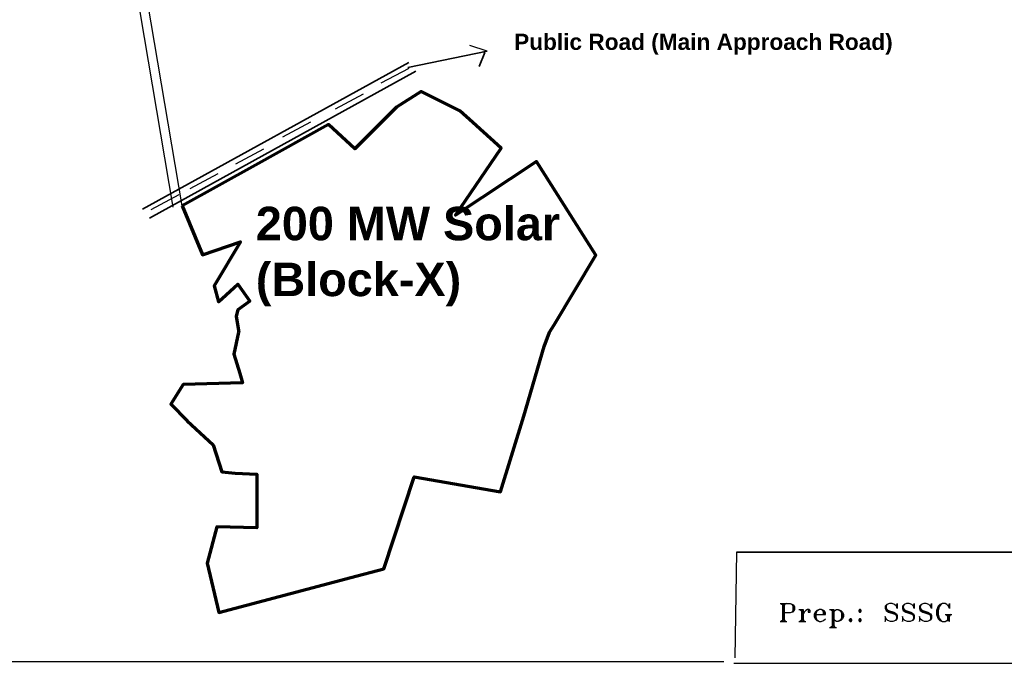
# Model space of a CAD drawing. Header units: millimetres. Extents: x 0 to 16721, y 217 to 10981.
# Tile 16 of 256: x 3586 to 9054, y 217 to 3790. Entities that reach past the tile are written whole.
import ezdxf

# ---------------------------------------------------------------- set-up
doc = ezdxf.new("R2010")
doc.units = ezdxf.units.MM
for name, color, linetype in [('PDF_200 MW BESS', 6, 'Continuous'), ('PDF_pss 1260', 7, 'Continuous'), ('PDF_Tamp', 7, 'Continuous'), ('PDF_Text', 7, 'Continuous')]:
    doc.layers.add(name, color=color, linetype=linetype)
doc.styles.add('PDF Helvetica Bold', font='arialbd.ttf')

msp = doc.modelspace()

# ---------------------------------------------------------------- linework, layer by layer
at = {"layer": 'PDF_200 MW BESS', "lineweight": 70}
msp.add_lwpolyline([(4487.6, 2757.1), (4600, 2484.7), (4811.7, 2556.7), (4665.4, 2313.3), (4688.9, 2223.6), (4796.5, 2322.6), (4863.1, 2228), (4797.6, 2179.7), (4786.9, 2144.4), (4800.4, 2063.9), (4802.2, 2060.1), (4800.7, 2056), (4773.9, 1933.7), (4807.3, 1825.6), (4822.6, 1774.5), (4493.1, 1764.1), (4424.6, 1654.7), (4515.3, 1562.8), (4660.6, 1429.3), (4707.4, 1279.9), (4781.4, 1273.3), (4903.3, 1266.3), (4902.9, 970), (4679.6, 974.8), (4625.9, 772.2), (4690.7, 499.1), (5425, 693.4), (5608.1, 742), (5776.4, 1252.5), (6256, 1168.8), (6384.9, 1588.9), (6497.5, 1975.4), (6528.7, 2054.4), (6554.3, 2095.9), (6784.4, 2482.5), (6456.3, 3003.1), (6006, 2704.2), (6258.6, 3076.2), (6101.6, 3218.5), (6029.1, 3284.3), (5814.4, 3391.6), (5678.6, 3303.9), (5446.3, 3072.9), (5301.4, 3207.9), (4894.5, 2982.6)], close=True, dxfattribs=at)
at = {"layer": 'PDF_pss 1260', "lineweight": 25}
for points in [[(4438.2, 2748.8), (3842.8, 6267)], [(4487.6, 2757.1), (3892, 6275.3)], [(6084.4, 3648.9), (6179.3, 3616.7)], [(10243.2, 1867.5), (10243.2, 1424.4), (10234, 833.3), (7567.2, 833.3), (7558, 247.5)]]:
    msp.add_lwpolyline(points, dxfattribs=at)
at = {"layer": 'PDF_pss 1260', "lineweight": 35}
for points in [[(5740.2, 3523.9), (6182.2, 3614.9)], [(6136.7, 3530.4), (6169.2, 3608.5)]]:
    msp.add_lwpolyline(points, dxfattribs=at)
at = {"layer": 'PDF_pss 1260', "color": 5, "lineweight": 35}
for points in [[(4267.7, 2737.3), (5746.7, 3553.1)], [(4306.7, 2688.5), (5785.7, 3504.4)]]:
    msp.add_lwpolyline(points, dxfattribs=at)
at = {"layer": 'PDF_pss 1260', "color": 20, "lineweight": 25, "true_color": 0xff4040}
for points in [[(5592.8, 3438.6), (5747.7, 3521.5)], [(5339.3, 3295.6), (5494.2, 3378.5)], [(5046.8, 3139.5), (5201.6, 3222.4)], [(4786.7, 2990), (4941.6, 3072.9)], [(4533.2, 2853.5), (4688.1, 2936.4)], [(4315.5, 2736.4), (4470.4, 2819.3)]]:
    msp.add_lwpolyline(points, dxfattribs=at)
at = {"layer": 'PDF_Tamp', "lineweight": 25}
for points in [[(7567.1, 833.3), (14970.7, 833.3)], [(7808.3, 548.9), (7865.3, 548.9), (7879.5, 544.3), (7884.2, 539.5), (7889, 530), (7889, 515.8), (7884.2, 506.3), (7879.5, 501.5), (7865.3, 496.8), (7832, 496.8)], [(7813, 548.9), (7822.5, 544.3)], [(7817.8, 548.9), (7822.5, 539.5)], [(7822.5, 548.9), (7822.5, 449.3)], [(7832, 548.9), (7832, 449.3)], [(7836.8, 548.9), (7832, 539.5)], [(7841.5, 548.9), (7832, 544.3)], [(7865.3, 548.9), (7874.7, 544.3), (7879.5, 534.8), (7879.5, 511), (7874.7, 501.5), (7865.3, 496.8)], [(8454.1, 534.8), (8458.9, 548.9), (8458.9, 520.5), (8454.1, 534.8), (8444.6, 544.3), (8430.4, 548.9), (8416.2, 548.9), (8401.9, 544.3), (8392.4, 534.8), (8392.4, 520.5), (8397.2, 511), (8411.3, 501.5), (8439.9, 492), (8449.4, 487.2), (8454.1, 477.7), (8454.1, 463.6), (8449.4, 454.1)], [(8549.1, 534.8), (8553.9, 548.9), (8553.9, 520.5), (8549.1, 534.8), (8539.6, 544.3), (8525.3, 548.9), (8511.2, 548.9), (8496.9, 544.3), (8487.4, 534.8), (8487.4, 520.5), (8492.2, 511), (8506.3, 501.5), (8534.9, 492), (8544.4, 487.2), (8549.1, 477.7), (8549.1, 463.6), (8544.4, 454.1)], [(8644.1, 534.8), (8648.9, 548.9), (8648.9, 520.5), (8644.1, 534.8), (8634.6, 544.3), (8620.3, 548.9), (8606.2, 548.9), (8591.9, 544.3), (8582.4, 534.8), (8582.4, 520.5), (8587.1, 511), (8601.3, 501.5), (8629.8, 492), (8639.3, 487.2), (8644.1, 477.7), (8644.1, 463.6), (8639.3, 454.1)], [(8743.8, 534.8), (8748.6, 548.9), (8748.6, 520.5), (8743.8, 534.8), (8734.3, 544.3), (8724.8, 548.9), (8710.6, 548.9), (8696.3, 544.3), (8686.9, 534.8), (8682, 525.3), (8677.4, 511), (8677.4, 487.2), (8682, 473.1), (8686.9, 463.6), (8696.3, 454.1), (8710.6, 449.3), (8724.8, 449.3), (8734.3, 454.1), (8743.8, 454.1), (8748.6, 449.3), (8748.6, 487.2)], [(8710.6, 548.9), (8701, 544.3), (8691.5, 530), (8686.9, 511), (8686.9, 487.2), (8691.5, 468.2), (8701, 454.1), (8710.6, 449.3)], [(7827.3, 544.3), (7827.3, 454.1)], [(7879.5, 539.5), (7884.2, 530), (7884.2, 515.8), (7879.5, 506.3)], [(7912.8, 515.8), (7936.5, 515.8), (7936.5, 449.3)], [(7917.5, 515.8), (7927, 511)], [(7922.3, 515.8), (7927, 506.3)], [(7927, 515.8), (7927, 449.3)], [(7931.8, 511), (7931.8, 454.1)], [(7969.7, 506.3), (7969.7, 511), (7965.1, 511), (7965.1, 501.5), (7974.6, 501.5), (7974.6, 511), (7969.7, 515.8), (7960.3, 515.8), (7950.8, 511), (7941.3, 501.5), (7936.5, 487.2)], [(8007.7, 487.2), (8059.9, 487.2), (8059.9, 496.8), (8055.3, 506.3), (8050.4, 511), (8036.3, 515.8), (8026.8, 515.8), (8012.5, 511), (8003, 501.5), (7998.2, 487.2), (7998.2, 477.7), (8003, 463.6), (8012.5, 454.1), (8026.8, 449.3), (8036.3, 449.3), (8050.4, 454.1), (8059.9, 463.6)], [(8007.7, 501.5), (8003, 492), (8003, 473.1), (8007.7, 463.6)], [(8026.8, 515.8), (8017.2, 511), (8012.5, 506.3), (8007.7, 492), (8007.7, 473.1), (8012.5, 458.8), (8017.2, 454.1), (8026.8, 449.3)], [(8050.4, 487.2), (8050.4, 501.5), (8045.8, 511), (8036.3, 515.8)], [(8055.3, 492), (8055.3, 496.8), (8050.4, 506.3)], [(8083.7, 515.8), (8107.5, 515.8), (8107.5, 416)], [(8088.5, 515.8), (8098, 511)], [(8093.2, 515.8), (8098, 506.3)], [(8098, 515.8), (8098, 416)], [(8102.7, 511), (8102.7, 420.8)], [(8107.5, 501.5), (8112.2, 511), (8121.7, 515.8), (8131.2, 515.8), (8145.4, 511), (8154.9, 501.5), (8159.7, 487.2), (8159.7, 477.7), (8154.9, 463.6), (8145.4, 454.1), (8131.2, 449.3), (8121.7, 449.3), (8112.2, 454.1), (8107.5, 463.6)], [(8131.2, 515.8), (8140.8, 511), (8145.4, 506.3), (8150.3, 492), (8150.3, 473.1), (8145.4, 458.8), (8140.8, 454.1), (8131.2, 449.3)], [(8150.3, 501.5), (8154.9, 492), (8154.9, 473.1), (8150.3, 463.6)], [(8401.9, 544.3), (8397.2, 534.8), (8397.2, 525.3), (8401.9, 515.8), (8411.3, 511), (8439.9, 501.5), (8454.1, 492), (8458.9, 482.5), (8458.9, 468.2), (8454.1, 458.8), (8449.4, 454.1), (8435.1, 449.3), (8421, 449.3), (8406.7, 454.1), (8397.2, 463.6), (8392.4, 477.7), (8392.4, 449.3), (8397.2, 463.6)], [(8397.2, 520.5), (8401.9, 511), (8411.3, 506.3), (8439.9, 496.8), (8449.4, 492), (8454.1, 482.5)], [(8496.9, 544.3), (8492.2, 534.8), (8492.2, 525.3), (8496.9, 515.8), (8506.3, 511), (8534.9, 501.5), (8549.1, 492), (8553.9, 482.5), (8553.9, 468.2), (8549.1, 458.8), (8544.4, 454.1), (8530.1, 449.3), (8515.8, 449.3), (8501.7, 454.1), (8492.2, 463.6), (8487.4, 477.7), (8487.4, 449.3), (8492.2, 463.6)], [(8492.2, 520.5), (8496.9, 511), (8506.3, 506.3), (8534.9, 496.8), (8544.4, 492), (8549.1, 482.5)], [(8591.9, 544.3), (8587, 534.8), (8587, 525.3), (8591.9, 515.8), (8601.3, 511), (8629.8, 501.5), (8644.1, 492), (8648.9, 482.5), (8648.9, 468.2), (8644.1, 458.8), (8639.3, 454.1), (8625.1, 449.3), (8610.8, 449.3), (8596.7, 454.1), (8587, 463.6), (8582.4, 477.7), (8582.4, 449.3), (8587, 463.6)], [(8587, 520.5), (8591.9, 511), (8601.3, 506.3), (8629.8, 496.8), (8639.3, 492), (8644.1, 482.5)], [(8691.5, 534.8), (8686.9, 525.3), (8682, 511), (8682, 487.2), (8686.9, 473.1), (8691.5, 463.6)], [(7808.3, 449.3), (7846.3, 449.3)], [(7822.5, 454.1), (7813, 449.3)], [(7822.5, 458.8), (7817.8, 449.3)], [(7832, 458.8), (7836.8, 449.3)], [(7832, 454.1), (7841.5, 449.3)], [(7912.8, 449.3), (7950.8, 449.3)], [(7927, 454.1), (7917.5, 449.3)], [(7927, 458.8), (7922.3, 449.3)], [(7936.5, 458.8), (7941.3, 449.3)], [(7936.5, 454.1), (7946, 449.3)], [(8724.8, 487.2), (8762.9, 487.2)], [(8729.6, 487.2), (8739.1, 482.5)], [(8739.1, 487.2), (8739.1, 458.8), (8734.3, 454.1)], [(8734.3, 487.2), (8739.1, 477.7)], [(8743.8, 482.5), (8743.8, 458.8)], [(8753.3, 487.2), (8748.6, 477.7)], [(8758.1, 487.2), (8748.6, 482.5)], [(8083.7, 416), (8121.7, 416)], [(8098, 420.8), (8088.5, 416)], [(8098, 425.5), (8093.2, 416)], [(8107.5, 425.5), (8112.2, 416)], [(8107.5, 420.8), (8117, 416)], [(93.1, 226.5), (7496.7, 226.5)], [(7551.7, 217.1), (14955.3, 217.1)]]:
    msp.add_lwpolyline(points, dxfattribs=at)
for points in [[(8249.9, 515.8), (8245.1, 511), (8245.1, 506.3), (8249.9, 501.5), (8254.7, 501.5), (8259.4, 506.3), (8259.4, 511), (8254.7, 515.8)], [(8249.9, 511), (8254.7, 511), (8254.7, 506.3), (8249.9, 506.3)], [(8197.7, 463.6), (8193, 458.8), (8193, 454.1), (8197.7, 449.3), (8202.5, 449.3), (8207.2, 454.1), (8207.2, 458.8), (8202.5, 463.6)], [(8197.7, 458.8), (8202.5, 458.8), (8202.5, 454.1), (8197.7, 454.1)], [(8249.9, 463.6), (8245.1, 458.8), (8245.1, 454.1), (8249.9, 449.3), (8254.7, 449.3), (8259.4, 454.1), (8259.4, 458.8), (8254.7, 463.6)], [(8249.9, 458.8), (8254.7, 458.8), (8254.7, 454.1), (8249.9, 454.1)]]:
    msp.add_lwpolyline(points, close=True, dxfattribs=at)

# ---------------------------------------------------------------- texts
at = {"layer": 'PDF_Text', "attachment_point": 4, "style": 'PDF Helvetica Bold'}
for s, insert, char_height in [('Public Road (Main Approach Road)', (6331.5, 3653.4), 90), ('200 MW Solar\\P(Block-X)', (4896.9, 2475.2), 186.055)]:
    msp.add_mtext(s, dxfattribs=dict(at, insert=insert, char_height=char_height))

doc.saveas('drawing.dxf')
